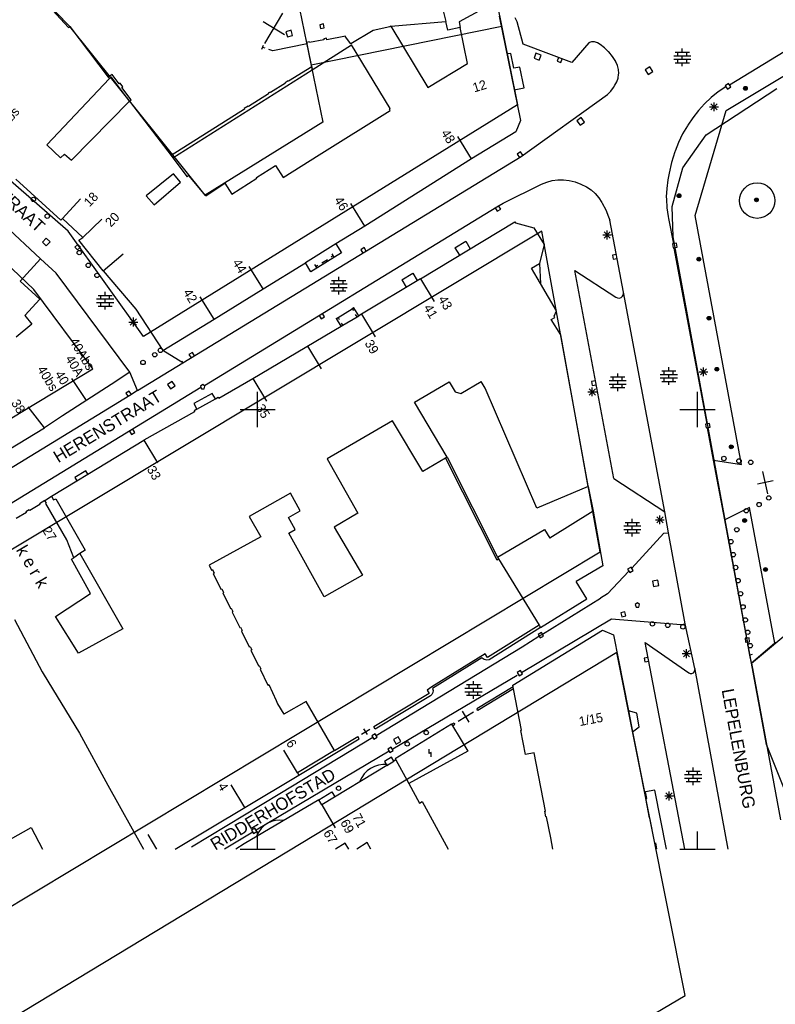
# Model space of a CAD drawing. Header units: millimetres. Extents: x 135944 to 142000, y 454200 to 456692.
# Tile 57 of 153: x 137123 to 137209, y 455682 to 455794. Entities that reach past the tile are written whole.
import ezdxf
from ezdxf.enums import TextEntityAlignment as Align

# ---------------------------------------------------------------- set-up
doc = ezdxf.new("R2010")
doc.units = ezdxf.units.MM
for name, color, linetype in [('TotaalGBKN2013_Bistad', 251, 'Continuous'), ('TotaalGBKN2013X$0$Contouren', 251, 'Continuous'), ('TotaalGBKN2013X$0$Xref', 251, 'Continuous')]:
    doc.layers.add(name, color=color, linetype=linetype)
doc.styles.add('TotaalGBKN2013X$0$GBKN binnenstad 2009$0$Standard', font='txt')

# ---------------------------------------------------------------- blocks, each defined once
blk = doc.blocks.new('TotaalGBKN2013X$0$GBKN binnenstad 2009')
at = {"layer": 'TotaalGBKN2013_Bistad'}
for p, q in [((137123334, 455799113), (137128480, 455793443)), ((137170490, 455797811), (137171381, 455794129)), ((137175561, 455795541), (137172901, 455794081)), ((137150816, 455791642), (137152850, 455795074)), ((137177444, 455794728), (137179898, 455782886)), ((137179509, 455794084), (137179292, 455794550)), ((137128480, 455793443), (137128630, 455793557)), ((137128630, 455793557), (137133012, 455787819)), ((137153051, 455792636), (137150615, 455794080)), ((137153793, 455793149), (137153201, 455792963)), ((137153979, 455792557), (137153793, 455793149)), ((137157490, 455793858), (137157049, 455793769)), ((137157049, 455793769), (137157138, 455793328)), ((137157138, 455793328), (137157579, 455793417)), ((137157579, 455793417), (137157490, 455793858)), ((137163121, 455793101), (137160601, 455791581)), ((137165021, 455793541), (137163121, 455793101)), ((137165121, 455793601), (137165021, 455793541)), ((137165121, 455793601), (137171381, 455794129)), ((137165121, 455793601), (137169361, 455786621)), ((137171615, 455793164), (137171381, 455794129)), ((137173030, 455793453), (137171615, 455793164)), ((137172901, 455794081), (137173030, 455793453)), ((137173871, 455789341), (137173030, 455793453)), ((137180188, 455791541), (137179509, 455794084)), ((137203624, 455786947), (137215201, 455794011)), ((137153201, 455792963), (137153387, 455792371)), ((137153387, 455792371), (137153979, 455792557)), ((137157531, 455792051), (137155891, 455791741)), ((137157831, 455792231), (137157511, 455792181)), ((137157511, 455792181), (137157531, 455792051)), ((137157861, 455792061), (137157831, 455792231)), ((137159991, 455792481), (137157861, 455792061)), ((137160001, 455792371), (137159991, 455792481)), ((137160601, 455791581), (137160001, 455792371)), ((137150479, 455790976), (137150645, 455791448)), ((137150562, 455791212), (137150798, 455791129)), ((137151712, 455790806), (137151270, 455790963)), ((137155611, 455791585), (137151712, 455790806)), ((137155871, 455791831), (137155561, 455791761)), ((137155561, 455791761), (137155611, 455791585)), ((137155665, 455791391), (137155611, 455791585)), ((137156144, 455788996), (137155665, 455791391)), ((137155891, 455791741), (137155871, 455791831)), ((137156214, 455788647), (137160666, 455791495)), ((137165064, 455784230), (137160666, 455791495)), ((137185717, 455789472), (137180188, 455791541)), ((137187664, 455791709), (137185717, 455789472)), ((137187722, 455791749), (137187664, 455791709)), ((137187934, 455791832), (137187722, 455791749)), ((137188161, 455791837), (137187934, 455791832)), ((137188294, 455791818), (137188161, 455791837)), ((137188640, 455791714), (137188294, 455791818)), ((137188954, 455791536), (137188640, 455791714)), ((137189423, 455791146), (137188954, 455791536)), ((137189861, 455790721), (137189423, 455791146)), ((137198277, 455790646), (137198277, 455791046)), ((137178790, 455790490), (137178328, 455790460)), ((137179130, 455788810), (137178790, 455790490)), ((137181635, 455790526), (137181418, 455789945)), ((137181418, 455789945), (137181999, 455789728)), ((137182216, 455790309), (137181635, 455790526)), ((137181999, 455789728), (137182216, 455790309)), ((137184214, 455790034), (137184059, 455789612)), ((137184482, 455789457), (137184636, 455789879)), ((137189914, 455790665), (137189861, 455790721)), ((137190340, 455790148), (137189914, 455790665)), ((137190701, 455789584), (137190340, 455790148)), ((137197297, 455790246), (137199257, 455790246)), ((137197297, 455789846), (137199257, 455789846)), ((137197477, 455790646), (137199077, 455790646)), ((137197777, 455790246), (137197777, 455790646)), ((137197777, 455789446), (137197777, 455789846)), ((137198277, 455789846), (137198277, 455790246)), ((137198777, 455790246), (137198777, 455790646)), ((137198777, 455789446), (137198777, 455789846)), ((137203271, 455784021), (137214330, 455790673)), ((137140352, 455778629), (137156214, 455788647)), ((137156144, 455788996), (137153514, 455787335)), ((137156144, 455788996), (137156214, 455788647)), ((137169361, 455786621), (137173871, 455789341)), ((137179810, 455788930), (137179130, 455788810)), ((137180280, 455786580), (137179810, 455788930)), ((137184059, 455789612), (137184482, 455789457)), ((137190724, 455789543), (137190701, 455789584)), ((137190906, 455789120), (137190724, 455789543)), ((137191013, 455788671), (137190906, 455789120)), ((137191041, 455788211), (137191013, 455788671)), ((137194595, 455788968), (137194066, 455788645)), ((137194066, 455788645), (137194389, 455788116)), ((137194918, 455788439), (137194595, 455788968)), ((137197477, 455789446), (137199077, 455789446)), ((137198277, 455789046), (137198277, 455789446)), ((137133151, 455787637), (137126018, 455780091)), ((137133448, 455788097), (137133012, 455787819)), ((137133012, 455787819), (137133151, 455787637)), ((137133392, 455787790), (137133151, 455787637)), ((137135442, 455785081), (137133392, 455787790)), ((137134257, 455787028), (137133448, 455788097)), ((137190833, 455787286), (137190974, 455787703)), ((137190974, 455787703), (137191038, 455788140)), ((137191038, 455788140), (137191041, 455788211)), ((137194389, 455788116), (137194918, 455788439)), ((137134369, 455787113), (137134257, 455787028)), ((137134671, 455786714), (137134369, 455787113)), ((137134559, 455786629), (137134671, 455786714)), ((137135625, 455785220), (137134559, 455786629)), ((137153148, 455787104), (137151471, 455786044)), ((137153475, 455787397), (137153109, 455787166)), ((137153109, 455787166), (137153148, 455787104)), ((137153514, 455787335), (137153475, 455787397)), ((137179178, 455786362), (137180280, 455786580)), ((137190142, 455786200), (137190464, 455786632)), ((137190464, 455786632), (137190618, 455786900)), ((137190618, 455786900), (137190833, 455787286)), ((137203221, 455786701), (137202365, 455786120)), ((137203538, 455787077), (137203164, 455786827)), ((137203164, 455786827), (137203414, 455786453)), ((137203240, 455786713), (137203221, 455786701)), ((137203414, 455786453), (137203788, 455786703)), ((137203788, 455786703), (137203538, 455787077)), ((137151245, 455785901), (137148958, 455784456)), ((137151431, 455786107), (137151205, 455785964)), ((137151205, 455785964), (137151245, 455785901)), ((137151471, 455786044), (137151431, 455786107)), ((137179941, 455778791), (137189761, 455785821)), ((137189761, 455785821), (137190142, 455786200)), ((137201556, 455785474), (137200799, 455784767)), ((137202365, 455786120), (137201556, 455785474)), ((137128829, 455778343), (137135442, 455785081)), ((137135442, 455785081), (137135625, 455785220)), ((137135442, 455785081), (137137657, 455782170)), ((137148521, 455784180), (137140151, 455778893)), ((137148918, 455784520), (137148481, 455784244)), ((137148481, 455784244), (137148521, 455784180)), ((137148958, 455784456), (137148918, 455784520)), ((137164973, 455784174), (137165064, 455784230)), ((137165074, 455784012), (137164973, 455784174)), ((137200799, 455784767), (137200099, 455784005)), ((137201381, 455784422), (137202381, 455784422)), ((137201527, 455784068), (137202235, 455784776)), ((137202235, 455784068), (137201527, 455784776)), ((137201881, 455783922), (137201881, 455784922)), ((137156989, 455778965), (137165074, 455784012)), ((137186794, 455783200), (137186293, 455782835)), ((137187159, 455782699), (137186794, 455783200)), ((137199460, 455783190), (137198886, 455782329)), ((137200099, 455784005), (137199460, 455783190)), ((137199741, 455772081), (137203271, 455784021)), ((137137657, 455782170), (137140151, 455778893)), ((137179898, 455782886), (137179338, 455781583)), ((137186293, 455782835), (137186658, 455782334)), ((137186658, 455782334), (137187159, 455782699)), ((137198851, 455782271), (137198316, 455781348)), ((137198886, 455782329), (137198851, 455782271)), ((137174321, 455778511), (137172738, 455781059)), ((137179338, 455781583), (137174321, 455778511)), ((137198316, 455781348), (137197851, 455780388)), ((137126018, 455780091), (137127573, 455778641)), ((137197851, 455780388), (137197460, 455779396)), ((137127573, 455778641), (137128030, 455779036)), ((137128030, 455779036), (137128829, 455778343)), ((137140151, 455778893), (137140352, 455778629)), ((137140352, 455778629), (137141992, 455776475)), ((137141491, 455755311), (137179941, 455778791)), ((137152894, 455776409), (137156989, 455778965)), ((137179887, 455779295), (137179511, 455779047)), ((137179511, 455779047), (137179759, 455778671)), ((137180134, 455778919), (137179887, 455779295)), ((137197429, 455779307), (137197059, 455778112)), ((137197460, 455779396), (137197429, 455779307)), ((137149864, 455776381), (137152034, 455777759)), ((137152034, 455777759), (137152894, 455776409)), ((137174321, 455778511), (137162173, 455770869)), ((137197059, 455778112), (137196766, 455776896)), ((137140420, 455776821), (137137335, 455774321)), ((137141238, 455775850), (137140420, 455776821)), ((137142175, 455776614), (137141992, 455776475)), ((137144095, 455774296), (137142175, 455776614)), ((137147064, 455774484), (137149914, 455776301)), ((137149914, 455776301), (137149864, 455776381)), ((137196766, 455776896), (137196621, 455776121)), ((137127619, 455771529), (137122513, 455776184)), ((137138218, 455773283), (137141238, 455775850)), ((137144095, 455774296), (137146254, 455775746)), ((137146254, 455775746), (137147064, 455774484)), ((137177921, 455773461), (137182281, 455775641)), ((137182281, 455775641), (137182876, 455775878)), ((137182876, 455775878), (137183497, 455776040)), ((137183497, 455776040), (137184132, 455776123)), ((137184132, 455776123), (137184773, 455776126)), ((137184773, 455776126), (137185410, 455776049)), ((137185410, 455776049), (137185410, 455776049)), ((137185410, 455776049), (137186092, 455775887)), ((137186092, 455775887), (137186752, 455775648)), ((137186752, 455775648), (137187380, 455775336)), ((137187380, 455775336), (137187903, 455775002)), ((137196621, 455776121), (137196500, 455775153)), ((137137335, 455774321), (137138218, 455773283)), ((137187903, 455775002), (137188369, 455774575)), ((137188369, 455774575), (137188777, 455774092)), ((137188777, 455774092), (137189121, 455773562)), ((137196500, 455775153), (137196459, 455774177)), ((137196459, 455774177), (137196461, 455773922)), ((137127820, 455771741), (137129845, 455773956)), ((137143956, 455752747), (137177201, 455773061)), ((137162173, 455770869), (137160590, 455773417)), ((137177010, 455772945), (137177244, 455772561)), ((137177201, 455773061), (137177921, 455773461)), ((137177628, 455772796), (137177394, 455773180)), ((137189121, 455773562), (137189164, 455773484)), ((137189164, 455773484), (137189567, 455772713)), ((137196461, 455773922), (137196521, 455772930)), ((137196521, 455772930), (137196660, 455771947)), ((137177244, 455772561), (137177628, 455772796)), ((137189567, 455772713), (137189898, 455771909)), ((137189898, 455771909), (137190021, 455771541)), ((137196660, 455771947), (137196701, 455771731)), ((137205001, 455743761), (137199741, 455772081)), ((137121192, 455770990), (137125317, 455767150)), ((137127820, 455771741), (137127619, 455771529)), ((137127820, 455771741), (137130140, 455769547)), ((137130140, 455769547), (137132275, 455771658)), ((137162173, 455770869), (137158896, 455768839)), ((137168511, 455764879), (137179224, 455771334)), ((137179224, 455771334), (137179321, 455771226)), ((137179321, 455771226), (137181411, 455770672)), ((137191588, 455763340), (137190021, 455771541)), ((137196701, 455771731), (137197261, 455768861)), ((137181411, 455770672), (137182558, 455768756)), ((137189229, 455769851), (137190229, 455769851)), ((137189375, 455769497), (137190083, 455770205)), ((137190083, 455769497), (137189375, 455770205)), ((137189729, 455769351), (137189729, 455770351)), ((137125952, 455769490), (137125525, 455769041)), ((137125525, 455769041), (137125974, 455768614)), ((137126401, 455769063), (137125952, 455769490)), ((137125974, 455768614), (137126401, 455769063)), ((137129541, 455768784), (137129209, 455768480)), ((137129209, 455768480), (137129513, 455768148)), ((137129513, 455768148), (137129845, 455768452)), ((137129845, 455768452), (137129541, 455768784)), ((137129656, 455769250), (137130140, 455769547)), ((137132435, 455765765), (137129656, 455769250)), ((137158896, 455768839), (137155421, 455766686)), ((137158896, 455768839), (137159529, 455767818)), ((137172413, 455768398), (137173655, 455769147)), ((137173655, 455769147), (137174171, 455768290)), ((137182558, 455768756), (137182032, 455766624)), ((137197611, 455768914), (137197169, 455768828)), ((137197169, 455768828), (137197255, 455768386)), ((137197255, 455768386), (137197697, 455768472)), ((137197697, 455768472), (137197611, 455768914)), ((137132435, 455765765), (137134709, 455767723)), ((137159529, 455767818), (137156054, 455765664)), ((137158562, 455767477), (137158350, 455767345)), ((137158430, 455767689), (137158694, 455767265)), ((137162098, 455768411), (137161714, 455768176)), ((137161714, 455768176), (137161948, 455767792)), ((137162332, 455768027), (137162098, 455768411)), ((137172413, 455768398), (137172929, 455767541)), ((137190781, 455767630), (137190339, 455767550)), ((137190339, 455767550), (137190418, 455767107)), ((137201091, 455748371), (137197341, 455768371)), ((137125317, 455767150), (137122988, 455764611)), ((137127099, 455765517), (137125317, 455767150)), ((137150634, 455763720), (137149051, 455766268)), ((137150634, 455763720), (137155421, 455766686)), ((137156054, 455765664), (137155421, 455766686)), ((137156779, 455766078), (137156515, 455766502)), ((137156647, 455766290), (137156859, 455766422)), ((137157285, 455766686), (137157924, 455767082)), ((137181126, 455766096), (137182032, 455766624)), ((137182032, 455766624), (137182158, 455764335)), ((137190418, 455767107), (137190861, 455767187)), ((137135463, 455754246), (137127099, 455765517)), ((137132435, 455765765), (137136131, 455761415)), ((137159210, 455764693), (137159210, 455765093)), ((137166383, 455764765), (137167625, 455765513)), ((137167625, 455765513), (137168141, 455764656)), ((137182158, 455764335), (137181126, 455766096)), ((137190474, 455742137), (137186066, 455765822)), ((137186066, 455765822), (137190731, 455762767)), ((137122988, 455764611), (137125238, 455762552)), ((137158230, 455764293), (137160190, 455764293)), ((137158410, 455764693), (137160010, 455764693)), ((137158710, 455764293), (137158710, 455764693)), ((137159210, 455763893), (137159210, 455764293)), ((137159710, 455764293), (137159710, 455764693)), ((137168511, 455764879), (137161810, 455760842)), ((137166383, 455764765), (137166899, 455763908)), ((137168512, 455764877), (137170057, 455762305)), ((137183982, 455761221), (137182158, 455764335)), ((137131869, 455762973), (137133469, 455762973)), ((137132169, 455762573), (137132169, 455762973)), ((137132669, 455762973), (137132669, 455763373)), ((137133169, 455762573), (137133169, 455762973)), ((137145052, 455760290), (137150634, 455763720)), ((137158230, 455763893), (137160190, 455763893)), ((137158410, 455763493), (137160010, 455763493)), ((137158710, 455763493), (137158710, 455763893)), ((137159210, 455763093), (137159210, 455763493)), ((137159710, 455763493), (137159710, 455763893)), ((137191332, 455762756), (137191488, 455762898)), ((137191488, 455762898), (137191580, 455763088)), ((137191580, 455763088), (137191595, 455763298)), ((137191590, 455763330), (137191588, 455763340)), ((137196278, 455738367), (137191590, 455763330)), ((137191595, 455763298), (137191590, 455763330)), ((137125238, 455762552), (137123530, 455760686)), ((137131689, 455762573), (137133649, 455762573)), ((137131689, 455762173), (137133649, 455762173)), ((137131869, 455761773), (137133469, 455761773)), ((137132169, 455761773), (137132169, 455762173)), ((137132669, 455762173), (137132669, 455762573)), ((137132669, 455761373), (137132669, 455761773)), ((137133169, 455761773), (137133169, 455762173)), ((137145055, 455760285), (137143472, 455762833)), ((137190731, 455762767), (137190925, 455762686)), ((137190925, 455762686), (137191136, 455762682)), ((137191136, 455762682), (137191332, 455762756)), ((137123530, 455760686), (137124321, 455759698)), ((137136131, 455761415), (137139223, 455756708)), ((137156973, 455760698), (137157207, 455760314)), ((137157591, 455760549), (137157357, 455760933)), ((137159151, 455760465), (137160752, 455761459)), ((137160538, 455761332), (137160968, 455761586)), ((137160941, 455761571), (137160752, 455761459)), ((137160753, 455761459), (137160880, 455761244)), ((137161486, 455760647), (137160941, 455761571)), ((137161297, 455760535), (137161133, 455760813)), ((137161297, 455760535), (137161486, 455760647)), ((137161810, 455760842), (137161486, 455760647)), ((137161812, 455760839), (137163357, 455758267)), ((137183691, 455760630), (137183982, 455761221)), ((137183784, 455760484), (137183691, 455760630)), ((137124321, 455759698), (137122530, 455758214)), ((137135371, 455759952), (137136371, 455759952)), ((137135517, 455759598), (137136225, 455760306)), ((137136225, 455759598), (137135517, 455760306)), ((137135871, 455759452), (137135871, 455760452)), ((137139223, 455756708), (137145052, 455760290)), ((137157207, 455760314), (137157591, 455760549)), ((137158939, 455760334), (137159369, 455760588)), ((137158963, 455760349), (137159151, 455760465)), ((137159483, 455759467), (137158963, 455760349)), ((137159154, 455760461), (137159281, 455760246)), ((137159483, 455759467), (137159673, 455759579)), ((137159673, 455759579), (137159534, 455759815)), ((137159673, 455759579), (137161297, 455760535)), ((137183368, 455760221), (137183784, 455760484)), ((137184457, 455758496), (137183368, 455760221)), ((137149463, 455753538), (137159483, 455759467)), ((137187570, 455741259), (137184457, 455758496)), ((137141491, 455755311), (137139223, 455756708)), ((137142577, 455756500), (137142193, 455756265)), ((137142193, 455756265), (137142427, 455755881)), ((137142811, 455756116), (137142577, 455756500)), ((137155656, 455757212), (137157201, 455754640)), ((137136341, 455752161), (137141491, 455755311)), ((137141361, 455755524), (137141491, 455755311)), ((137135463, 455754246), (137133362, 455752857)), ((137136341, 455752161), (137135463, 455754246)), ((137190930, 455753702), (137190930, 455754102)), ((137195752, 455754000), (137197712, 455754000)), ((137195932, 455754400), (137197532, 455754400)), ((137196232, 455754000), (137196232, 455754400)), ((137196732, 455754400), (137196732, 455754800)), ((137196732, 455753600), (137196732, 455754000)), ((137197232, 455754000), (137197232, 455754400)), ((137200181, 455754292), (137201181, 455754292)), ((137200327, 455753938), (137201035, 455754646)), ((137201035, 455753938), (137200327, 455754646)), ((137200681, 455753792), (137200681, 455754792)), ((137133362, 455752857), (137127823, 455749274)), ((137130529, 455751024), (137128883, 455753534)), ((137140275, 455753196), (137139758, 455752855)), ((137139758, 455752855), (137140099, 455752338)), ((137140616, 455752679), (137140275, 455753196)), ((137143761, 455752842), (137143511, 455752660)), ((137144011, 455752660), (137143761, 455752842)), ((137145582, 455751310), (137149463, 455753538)), ((137149467, 455753530), (137150995, 455750948)), ((137167845, 455750833), (137171775, 455753141)), ((137171775, 455753141), (137172435, 455752021)), ((137173115, 455751831), (137175395, 455753190)), ((137175855, 455752420), (137175395, 455753190)), ((137188406, 455753251), (137187963, 455753169)), ((137187963, 455753169), (137188046, 455752726)), ((137188046, 455752726), (137188488, 455752809)), ((137189950, 455753302), (137191910, 455753302)), ((137189950, 455752902), (137191910, 455752902)), ((137190130, 455753702), (137191730, 455753702)), ((137190430, 455753302), (137190430, 455753702)), ((137190430, 455752502), (137190430, 455752902)), ((137190930, 455752902), (137190930, 455753302)), ((137191430, 455753302), (137191430, 455753702)), ((137191430, 455752502), (137191430, 455752902)), ((137195752, 455753600), (137197712, 455753600)), ((137195932, 455753200), (137197532, 455753200)), ((137196232, 455753200), (137196232, 455753600)), ((137196732, 455752800), (137196732, 455753200)), ((137197232, 455753200), (137197232, 455753600)), ((137143534, 455752489), (137117041, 455736301)), ((137135404, 455752092), (137135022, 455751853)), ((137135022, 455751853), (137135261, 455751472)), ((137135642, 455751710), (137135404, 455752092)), ((137136341, 455752161), (137135451, 455751591)), ((137136211, 455752374), (137136341, 455752161)), ((137140099, 455752338), (137140616, 455752679)), ((137144846, 455751834), (137142736, 455750666)), ((137143511, 455752660), (137143615, 455752342)), ((137143615, 455752342), (137143908, 455752342)), ((137143908, 455752342), (137144011, 455752660)), ((137145196, 455751218), (137144846, 455751834)), ((137150000, 455750000), (137150000, 455752000)), ((137172435, 455752021), (137173115, 455751831)), ((137181746, 455738768), (137175855, 455752420)), ((137187541, 455752002), (137188541, 455752002)), ((137187687, 455751648), (137188395, 455752356)), ((137188395, 455751648), (137187687, 455752356)), ((137188041, 455751502), (137188041, 455752502)), ((137190130, 455752502), (137191730, 455752502)), ((137190930, 455752102), (137190930, 455752502)), ((137200000, 455750000), (137200000, 455752000)), ((137135451, 455751591), (137117191, 455740431)), ((137142736, 455750666), (137143100, 455750026)), ((137143100, 455750026), (137145196, 455751218)), ((137145196, 455751218), (137145528, 455751406)), ((137145528, 455751406), (137145582, 455751310)), ((137171526, 455744571), (137167845, 455750833)), ((137125767, 455747917), (137123895, 455750289)), ((137142824, 455749743), (137137073, 455746503)), ((137143100, 455750026), (137142770, 455749839)), ((137142770, 455749839), (137142824, 455749743)), ((137148000, 455750000), (137150000, 455750000)), ((137150000, 455750000), (137152000, 455750000)), ((137150000, 455748000), (137150000, 455750000)), ((137198000, 455750000), (137200000, 455750000)), ((137200000, 455750000), (137202000, 455750000)), ((137200000, 455748000), (137200000, 455750000)), ((137127823, 455749274), (137125767, 455747917)), ((137165326, 455748714), (137157886, 455744397)), ((137168796, 455742962), (137165326, 455748714)), ((137201361, 455748425), (137200918, 455748348)), ((137200918, 455748348), (137200995, 455747905)), ((137201438, 455747982), (137201361, 455748425)), ((137121729, 455745456), (137125767, 455747917)), ((137135424, 455747538), (137135658, 455747154)), ((137135658, 455747154), (137136042, 455747389)), ((137136042, 455747389), (137135808, 455747773)), ((137200995, 455747905), (137201438, 455747982)), ((137201833, 455744239), (137201151, 455747901)), ((137130698, 455742640), (137137073, 455746503)), ((137137073, 455746503), (137138601, 455743921)), ((137157886, 455744397), (137161387, 455738215)), ((137171336, 455744459), (137168796, 455742962)), ((137171526, 455744571), (137171336, 455744459)), ((137171336, 455744459), (137177176, 455732901)), ((137171526, 455744571), (137177266, 455733209)), ((137203094, 455737468), (137201833, 455744239)), ((137201833, 455744239), (137205001, 455743761)), ((137130457, 455743044), (137129210, 455742270)), ((137130698, 455742640), (137130457, 455743044)), ((137207993, 455740428), (137207437, 455742952)), ((137126562, 455740134), (137129434, 455741874)), ((137129210, 455742270), (137129434, 455741874)), ((137129434, 455741874), (137130698, 455742640)), ((137190474, 455742137), (137196278, 455738367)), ((137208611, 455741887), (137206819, 455741493)), ((137153717, 455740480), (137149048, 455737843)), ((137154847, 455738479), (137153717, 455740480)), ((137187570, 455741259), (137181746, 455738768)), ((137187570, 455741259), (137188131, 455738445)), ((137125821, 455739664), (137125189, 455739289)), ((137125821, 455739664), (137126562, 455740134)), ((137126000, 455739362), (137125821, 455739664)), ((137125899, 455739304), (137126000, 455739362)), ((137126562, 455740134), (137126800, 455739728)), ((137126800, 455739728), (137127043, 455739858)), ((137127043, 455739858), (137130399, 455734008)), ((137123703, 455738291), (137122540, 455737602)), ((137124032, 455738603), (137123652, 455738377)), ((137123652, 455738377), (137123703, 455738291)), ((137124083, 455738517), (137124032, 455738603)), ((137125240, 455739203), (137124083, 455738517)), ((137125189, 455739289), (137125240, 455739203)), ((137128301, 455735159), (137125899, 455739304)), ((137153487, 455737700), (137154847, 455738479)), ((137161387, 455738215), (137158697, 455736616)), ((137188131, 455738445), (137183224, 455735379)), ((137188131, 455738445), (137189239, 455732226)), ((137196690, 455735990), (137196278, 455738367)), ((137205921, 455738871), (137203094, 455737468)), ((137208780, 455723442), (137205921, 455738871)), ((137149048, 455737843), (137150368, 455735512)), ((137154247, 455736359), (137153487, 455737700)), ((137191794, 455737168), (137193394, 455737168)), ((137192094, 455736768), (137192094, 455737168)), ((137192594, 455737168), (137192594, 455737568)), ((137193094, 455736768), (137193094, 455737168)), ((137195231, 455737452), (137196231, 455737452)), ((137195377, 455737098), (137196085, 455737806)), ((137196085, 455737098), (137195377, 455737806)), ((137195731, 455736952), (137195731, 455737952)), ((137205603, 455723996), (137203094, 455737468)), ((137153527, 455735950), (137154247, 455736359)), ((137158697, 455736616), (137161917, 455731144)), ((137177266, 455733209), (137182606, 455736348)), ((137182606, 455736348), (137183224, 455735379)), ((137191614, 455736768), (137193574, 455736768)), ((137191614, 455736368), (137193574, 455736368)), ((137191794, 455735968), (137193394, 455735968)), ((137192094, 455735968), (137192094, 455736368)), ((137192594, 455736368), (137192594, 455736768)), ((137192594, 455735568), (137192594, 455735968)), ((137193094, 455735968), (137193094, 455736368)), ((137196190, 455735920), (137196690, 455735990)), ((137198600, 455725610), (137196690, 455735990)), ((137129092, 455733131), (137128301, 455735159)), ((137150368, 455735512), (137144488, 455732296)), ((137157548, 455728707), (137153527, 455735950)), ((137192533, 455731942), (137196190, 455735920)), ((137130399, 455734008), (137129786, 455733618)), ((137128851, 455732962), (137129092, 455733131)), ((137130987, 455729077), (137128851, 455732962)), ((137129786, 455733618), (137129092, 455733131)), ((137129786, 455733618), (137134673, 455725060)), ((137177176, 455732901), (137177379, 455733025)), ((137177266, 455733209), (137177379, 455733025)), ((137177379, 455733025), (137182001, 455725462)), ((137144488, 455732296), (137144758, 455731736)), ((137144758, 455731736), (137144858, 455731786)), ((137144858, 455731786), (137145058, 455731386)), ((137189239, 455732226), (137186228, 455730439)), ((137192202, 455731604), (137189760, 455729040)), ((137192447, 455732071), (137192063, 455731837)), ((137192063, 455731837), (137192297, 455731453)), ((137192297, 455731453), (137192681, 455731687)), ((137192681, 455731687), (137192447, 455732071)), ((137145058, 455731386), (137144958, 455731336)), ((137144958, 455731336), (137145828, 455729555)), ((137161917, 455731144), (137157548, 455728707)), ((137187434, 455728467), (137186228, 455730439)), ((137195500, 455730597), (137194890, 455730485)), ((137194890, 455730485), (137195002, 455729875)), ((137195612, 455729987), (137195500, 455730597)), ((137145828, 455729555), (137145928, 455729595)), ((137145928, 455729595), (137146128, 455729195)), ((137195002, 455729875), (137195612, 455729987)), ((137127024, 455726470), (137130987, 455729077)), ((137146128, 455729195), (137146028, 455729145)), ((137146028, 455729145), (137146899, 455727364)), ((137182169, 455725188), (137187434, 455728467)), ((137182365, 455724447), (137188980, 455728550)), ((137189760, 455729040), (137188980, 455728550)), ((137146899, 455727364), (137146999, 455727414)), ((137146999, 455727414), (137147189, 455727014)), ((137147189, 455727014), (137147089, 455726964)), ((137193175, 455728021), (137192925, 455727839)), ((137192925, 455727839), (137193029, 455727521)), ((137193029, 455727521), (137193322, 455727521)), ((137193425, 455727839), (137193175, 455728021)), ((137193322, 455727521), (137193425, 455727839)), ((137122371, 455726098), (137125501, 455720145)), ((137129628, 455722293), (137127024, 455726470)), ((137147089, 455726964), (137147959, 455725203)), ((137179992, 455720083), (137190230, 455726200)), ((137190230, 455726200), (137198100, 455725560)), ((137191727, 455726980), (137191294, 455726857)), ((137191294, 455726857), (137191417, 455726424)), ((137191417, 455726424), (137191850, 455726547)), ((137191850, 455726547), (137191727, 455726980)), ((137134673, 455725060), (137129628, 455722293)), ((137147959, 455725203), (137148059, 455725243)), ((137148059, 455725243), (137148249, 455724853)), ((137148249, 455724853), (137148149, 455724803)), ((137148149, 455724803), (137149029, 455723012)), ((137182001, 455725462), (137176131, 455721778)), ((137182169, 455725188), (137176322, 455721518)), ((137179011, 455718641), (137189211, 455724911)), ((137182001, 455725462), (137182169, 455725188)), ((137189211, 455724911), (137190441, 455724371)), ((137198100, 455725560), (137198600, 455725610)), ((137199696, 455720533), (137198600, 455725610)), ((137180083, 455723020), (137181974, 455724202)), ((137182276, 455724631), (137181884, 455724411)), ((137181884, 455724411), (137182104, 455724019)), ((137181974, 455724202), (137182365, 455724447)), ((137182104, 455724019), (137182496, 455724239)), ((137182496, 455724239), (137182276, 455724631)), ((137190441, 455724371), (137192150, 455715729)), ((137205858, 455724019), (137205410, 455723979)), ((137205410, 455723979), (137205450, 455723531)), ((137205686, 455723550), (137205603, 455723996)), ((137205898, 455723571), (137205858, 455724019)), ((137149029, 455723012), (137149129, 455723062)), ((137149129, 455723062), (137149319, 455722662)), ((137149319, 455722662), (137149219, 455722612)), ((137149219, 455722612), (137150089, 455720852)), ((137163481, 455712919), (137180083, 455723020)), ((137198556, 455700000), (137194064, 455723488)), ((137194064, 455723488), (137199005, 455720038)), ((137198397, 455721880), (137199105, 455722588)), ((137199105, 455721880), (137198397, 455722588)), ((137198751, 455721734), (137198751, 455722734)), ((137205450, 455723531), (137205898, 455723571)), ((137205961, 455722071), (137205686, 455723550)), ((137208780, 455723442), (137206130, 455721145)), ((137208889, 455723536), (137208780, 455723442)), ((137175860, 455722217), (137169788, 455718442)), ((137175471, 455721740), (137169893, 455718272)), ((137175517, 455721703), (137175471, 455721740)), ((137175764, 455721565), (137175517, 455721703)), ((137176040, 455721502), (137175764, 455721565)), ((137176131, 455721778), (137175860, 455722217)), ((137176322, 455721518), (137176040, 455721502)), ((137194386, 455721811), (137193944, 455721726)), ((137193944, 455721726), (137194029, 455721284)), ((137198251, 455722234), (137199251, 455722234)), ((137206130, 455721145), (137205961, 455722071)), ((137206208, 455722117), (137205962, 455722071)), ((137150089, 455720852), (137150189, 455720892)), ((137150189, 455720892), (137150379, 455720502)), ((137150379, 455720502), (137150279, 455720452)), ((137150279, 455720452), (137151159, 455718661)), ((137179874, 455720313), (137179488, 455720081)), ((137180106, 455719927), (137179874, 455720313)), ((137194029, 455721284), (137194471, 455721369)), ((137199660, 455720196), (137199712, 455720378)), ((137199696, 455720533), (137199712, 455720446)), ((137199696, 455720533), (137199706, 455720490)), ((137199706, 455720490), (137199712, 455720446)), ((137199712, 455720446), (137203449, 455700000)), ((137199712, 455720378), (137199712, 455720446)), ((137206130, 455721145), (137209427, 455703348)), ((137125501, 455720145), (137125614, 455719960)), ((137125614, 455719960), (137129732, 455713203)), ((137165357, 455711421), (137179507, 455719796)), ((137179488, 455720081), (137179720, 455719695)), ((137179720, 455719695), (137180106, 455719927)), ((137199005, 455720038), (137199179, 455719965)), ((137199179, 455719965), (137199368, 455719970)), ((137199368, 455719970), (137199539, 455720052)), ((137199539, 455720052), (137199660, 455720196)), ((137151159, 455718661), (137151259, 455718711)), ((137151259, 455718711), (137152119, 455716921)), ((137169788, 455718442), (137169271, 455718092)), ((137169271, 455718092), (137169493, 455717704)), ((137169893, 455718272), (137169944, 455718040)), ((137169944, 455718040), (137169916, 455717805)), ((137173560, 455718307), (137175520, 455718307)), ((137173740, 455718707), (137175340, 455718707)), ((137174040, 455718307), (137174040, 455718707)), ((137174540, 455718707), (137174540, 455719107)), ((137174540, 455717907), (137174540, 455718307)), ((137179047, 455718455), (137174921, 455715944)), ((137179087, 455718249), (137175023, 455715776)), ((137175040, 455718307), (137175040, 455718707)), ((137179047, 455718455), (137179011, 455718641)), ((137179087, 455718249), (137179047, 455718455)), ((137180009, 455713525), (137179087, 455718249)), ((137152119, 455716921), (137152269, 455716521)), ((137169493, 455717704), (137163192, 455713897)), ((137169654, 455717433), (137163352, 455713632)), ((137169812, 455717592), (137169654, 455717433)), ((137169916, 455717805), (137169812, 455717592)), ((137173560, 455717907), (137175520, 455717907)), ((137173740, 455717507), (137175340, 455717507)), ((137174040, 455717507), (137174040, 455717907)), ((137174540, 455717107), (137174540, 455717507)), ((137175040, 455717507), (137175040, 455717907)), ((137152269, 455716521), (137152969, 455715340)), ((137155519, 455716779), (137152969, 455715340)), ((137158722, 455711198), (137155519, 455716779)), ((137174921, 455715944), (137174972, 455715861)), ((137175023, 455715776), (137174972, 455715861)), ((137172810, 455714544), (137174544, 455715600)), ((137174052, 455714456), (137173302, 455715688)), ((137193100, 455715470), (137192150, 455715729)), ((137192150, 455715729), (137192620, 455713350)), ((137193390, 455713910), (137193100, 455715470)), ((137161818, 455713067), (137162764, 455713639)), ((137162494, 455713017), (137162088, 455713689)), ((137163352, 455713632), (137163192, 455713897)), ((137172050, 455714197), (137165617, 455710282)), ((137172050, 455714197), (137172332, 455714369)), ((137172050, 455714197), (137172152, 455714029)), ((137172152, 455714029), (137172434, 455714201)), ((137172152, 455714029), (137173908, 455711142)), ((137172332, 455714369), (137172383, 455714284)), ((137172434, 455714201), (137172383, 455714284)), ((137192620, 455713350), (137193390, 455713910)), ((137129732, 455713203), (137132952, 455707281)), ((137163094, 455712684), (137152527, 455706276)), ((137154681, 455708401), (137161550, 455712545)), ((137158722, 455711198), (137161390, 455712809)), ((137161550, 455712545), (137161390, 455712809)), ((137163366, 455713112), (137162979, 455712883)), ((137162979, 455712883), (137163208, 455712496)), ((137163208, 455712496), (137163595, 455712725)), ((137163595, 455712725), (137163366, 455713112)), ((137165990, 455712775), (137165450, 455712471)), ((137165450, 455712471), (137165754, 455711931)), ((137166294, 455712235), (137165990, 455712775)), ((137179911, 455713506), (137180009, 455713525)), ((137180447, 455710761), (137179911, 455713506)), ((137192620, 455713350), (137193976, 455706491)), ((137165193, 455711596), (137164806, 455711367)), ((137164806, 455711367), (137165035, 455710980)), ((137165422, 455711209), (137165193, 455711596)), ((137165754, 455711931), (137166294, 455712235)), ((137169494, 455710869), (137169484, 455711366)), ((137149821, 455702176), (137164956, 455711183)), ((137154521, 455708662), (137152983, 455711238)), ((137158722, 455711198), (137154521, 455708662)), ((137165212, 455710459), (137164414, 455709973)), ((137165035, 455710980), (137165422, 455711209)), ((137165488, 455710006), (137165212, 455710459)), ((137165617, 455710282), (137165703, 455710137)), ((137173908, 455711142), (137167176, 455707456)), ((137169708, 455710999), (137169494, 455710869)), ((137169718, 455710502), (137169708, 455710999)), ((137181435, 455710954), (137180447, 455710761)), ((137182731, 455704319), (137181435, 455710954)), ((137164690, 455709520), (137157292, 455705019)), ((137162844, 455709184), (137162450, 455708895)), ((137163280, 455709405), (137162844, 455709184)), ((137163747, 455709552), (137163280, 455709405)), ((137164231, 455709621), (137163747, 455709552)), ((137164720, 455709610), (137164231, 455709621)), ((137164414, 455709973), (137164690, 455709520)), ((137164690, 455709520), (137165488, 455710006)), ((137165703, 455710137), (137165488, 455710006)), ((137165703, 455710137), (137167176, 455707456)), ((137199503, 455708876), (137199503, 455709276)), ((137148549, 455704734), (137154681, 455708401)), ((137154521, 455708662), (137154681, 455708401)), ((137161826, 455708146), (137161620, 455707720)), ((137162107, 455708546), (137161826, 455708146)), ((137162450, 455708895), (137162107, 455708546)), ((137198523, 455708476), (137200483, 455708476)), ((137198523, 455708076), (137200483, 455708076)), ((137198703, 455708876), (137200303, 455708876)), ((137199003, 455708476), (137199003, 455708876)), ((137199003, 455707676), (137199003, 455708076)), ((137199503, 455708076), (137199503, 455708476)), ((137200003, 455708476), (137200003, 455708876)), ((137200003, 455707676), (137200003, 455708076)), ((137132952, 455707281), (137137038, 455700000)), ((137148543, 455704745), (137147005, 455707321)), ((137167176, 455707456), (137168391, 455705239)), ((137198703, 455707676), (137200303, 455707676)), ((137199503, 455707276), (137199503, 455707676)), ((137152527, 455706276), (137142479, 455700210)), ((137156940, 455705620), (137158430, 455706520)), ((137158430, 455706520), (137158780, 455705960)), ((137193976, 455706491), (137194084, 455706512)), ((137195143, 455706721), (137194084, 455706512)), ((137194230, 455705760), (137194084, 455706512)), ((137194122, 455705739), (137194230, 455705760)), ((137194549, 455703541), (137194122, 455705739)), ((137196465, 455700000), (137195143, 455706721)), ((137196271, 455706042), (137197271, 455706042)), ((137196417, 455705688), (137197125, 455706396)), ((137197125, 455705688), (137196417, 455706396)), ((137196771, 455705542), (137196771, 455706542)), ((137140632, 455700000), (137148549, 455704734)), ((137156939, 455705599), (137148484, 455700584)), ((137157292, 455705019), (137156939, 455705599)), ((137157292, 455705019), (137158819, 455702437)), ((137168391, 455705239), (137168694, 455705405)), ((137168694, 455705405), (137171654, 455700000)), ((137182632, 455704300), (137182731, 455704319)), ((137182758, 455703653), (137182632, 455704300)), ((137182855, 455703672), (137182758, 455703653)), ((137183324, 455701274), (137182855, 455703672)), ((137194549, 455703541), (137195103, 455700693)), ((137121904, 455701114), (137124234, 455702453)), ((137124234, 455702453), (137125539, 455700000)), ((137149693, 455702390), (137149306, 455702161)), ((137149922, 455702003), (137149693, 455702390)), ((137150403, 455702361), (137150114, 455701981)), ((137150751, 455702687), (137150403, 455702361)), ((137151148, 455702950), (137150751, 455702687)), ((137151583, 455703143), (137151148, 455702950)), ((137152045, 455703261), (137151583, 455703143)), ((137152520, 455703300), (137152045, 455703261)), ((137152995, 455703260), (137152520, 455703300)), ((137138518, 455700000), (137137536, 455701645)), ((137149432, 455701939), (137146236, 455700000)), ((137149306, 455702161), (137149535, 455701774)), ((137149535, 455701774), (137149922, 455702003)), ((137149893, 455701559), (137149825, 455701379)), ((137150114, 455701981), (137149893, 455701559)), ((137150000, 455700000), (137150000, 455702000)), ((137183573, 455700000), (137183324, 455701274)), ((137200000, 455700000), (137200000, 455702000)), ((137148484, 455700584), (137147500, 455700000)), ((137159950, 455700678), (137158844, 455700000)), ((137160366, 455700000), (137159950, 455700678)), ((137162450, 455700737), (137161285, 455700000)), ((137162853, 455700000), (137162450, 455700737)), ((137195103, 455700693), (137195211, 455700714)), ((137195211, 455700714), (137195342, 455700038)), ((137148000, 455700000), (137150000, 455700000)), ((137150000, 455700000), (137152000, 455700000)), ((137195342, 455700038), (137195234, 455700017)), ((137195234, 455700017), (137195237, 455700000)), ((137198000, 455700000), (137200000, 455700000)), ((137200000, 455700000), (137202000, 455700000))]:
    blk.add_line(p, q, dxfattribs=at)
for centre, radius in [((137205451, 455786532), 215), ((137205451, 455786532), 155), ((137205451, 455786532), 95), ((137205451, 455786532), 35), ((137206791.4, 455773759.4), 2014.8), ((137124503, 455773900), 250), ((137197901, 455774322), 215), ((137197901, 455774322), 155), ((137197901, 455774322), 95), ((137197901, 455774322), 35), ((137206701, 455773842), 215), ((137206701, 455773842), 155), ((137206701, 455773842), 95), ((137206701, 455773842), 35), ((137126078, 455771990), 250), ((137129722, 455767852), 250), ((137200161, 455767102), 215), ((137130742, 455766402), 250), ((137200161, 455767102), 155), ((137200161, 455767102), 95), ((137200161, 455767102), 35), ((137131732, 455765252), 250), ((137201311, 455760382), 215), ((137201311, 455760382), 155), ((137201311, 455760382), 95), ((137201311, 455760382), 35), ((137138302, 455756232), 250), ((137138951, 455756734), 250), ((137136962, 455755352), 250), ((137202201, 455754582), 215), ((137202201, 455754582), 155), ((137202201, 455754582), 95), ((137202201, 455754582), 35), ((137203841, 455745752), 215), ((137203841, 455745752), 155), ((137203841, 455745752), 95), ((137203841, 455745752), 35), ((137203002, 455744432), 250), ((137204722, 455744142), 250), ((137206052, 455743992), 250), ((137207002, 455739191), 250), ((137208101, 455739942), 250), ((137205542, 455738491), 250), ((137205361, 455737382), 215), ((137205361, 455737382), 155), ((137205361, 455737382), 95), ((137205361, 455737382), 35), ((137204472, 455736322), 250), ((137203802, 455734972), 250), ((137204072, 455733492), 250), ((137204332, 455732032), 250), ((137207731, 455731802), 215), ((137207731, 455731802), 155), ((137207731, 455731802), 95), ((137207731, 455731802), 35), ((137204622, 455730532), 250), ((137204892, 455729042), 250), ((137205182, 455727552), 250), ((137205442, 455726072), 250), ((137194880, 455725610), 250), ((137196620, 455725450), 250), ((137198340, 455725280), 250), ((137205712, 455724662), 250), ((137205992, 455723142), 250), ((137169165, 455713248), 250), ((137167001, 455711966), 250), ((137159202, 455706921), 250)]:
    blk.add_circle(centre, radius, dxfattribs=at)
at = {"layer": 'TotaalGBKN2013_Bistad', "style": 'TotaalGBKN2013X$0$GBKN binnenstad 2009$0$Standard'}
for s, rotation, p in [('12', 16.9077, (137175972.5, 455787020.2)), ('48', 301.9077, (137172075.8, 455780413.6)), ('46', 301.9077, (137159934, 455772764.8)), ('44', 301.9077, (137148370.2, 455765655.7)), ('42', 301.9077, (137142760, 455762270.8)), ('40Abs', 301.4322, (137131095.2, 455754626.2)), ('40A', 301.4322, (137129859.6, 455753908.6)), ('40bs', 301.4322, (137126943.1, 455752243.5)), ('40', 301.4322, (137128177.2, 455752960.4)), ('38', 301.4322, (137123203.3, 455749692.4)), ('1/15', 10.6782, (137189232.6, 455715017.5)), ('6', 301.0994, (137154052.6, 455711668.3)), ('4', 301.0994, (137146286.8, 455706765.7))]:
    blk.add_text(s, height=1054, rotation=rotation, dxfattribs=at).set_placement(p, align=Align.MIDDLE_RIGHT)
for s, rotation, p in [('16bs', 48.7803, (137120599.6, 455781883.3)), ('18', 46.5973, (137130504.1, 455773339.1)), ('20', 46.5973, (137132933.1, 455771041.1)), ('41', 300.463, (137169279.3, 455761850.2)), ('43', 300.463, (137170943.3, 455762830.2)), ('39', 300.463, (137162579.3, 455757811.2)), ('35', 300.463, (137150217.3, 455750493.2)), ('33', 300.463, (137137823.3, 455743466.2)), ('27', 301.1833, (137125937.9, 455736536.9)), ('71', 298.7842, (137161171.9, 455703938.8)), ('69', 298.7898, (137159818.9, 455703288.8)), ('67', 300.6757, (137157874.3, 455702109.9))]:
    blk.add_text(s, height=1054, rotation=rotation, dxfattribs=at).set_placement(p, align=Align.MIDDLE_LEFT)
for s, rotation, p in [('STRAAT', 317.576678, (137119556, 455775009)), ('k', 300.514939, (137122485, 455734026)), ('e', 300.514939, (137123247, 455732734)), ('r', 300.514939, (137124009, 455731442)), ('k', 300.514939, (137124644, 455730366))]:
    blk.add_text(s, height=1400, rotation=rotation, dxfattribs=at).set_placement(p)
for s, rotation, p in [('HERENSTRAAT', 31.231817, (137132920.2, 455748098.2)), ('LEPELENBURG', 280.371217, (137204675.8, 455711425.2)), ('RIDDERHOFSTAD', 30.856108, (137151733.1, 455704555.3))]:
    blk.add_text(s, height=1400, rotation=rotation, dxfattribs=at).set_placement(p, align=Align.MIDDLE)

msp = doc.modelspace()

# ---------------------------------------------------------------- linework, layer by layer
at = {"layer": 'TotaalGBKN2013X$0$Contouren'}
for p, q in [((137128.45, 455770.29), (137074.58, 455817.32)), ((137124.56, 455763.65), (137070.57, 455814.41)), ((137176.15, 455801.4), (137179.54, 455784.65)), ((137128.63, 455793.56), (137122.44, 455800)), ((137154.48, 455796.99), (137157.42, 455782.7)), ((137144.02, 455774.39), (137128.63, 455793.56)), ((137177.74, 455793.56), (137156.09, 455789.16)), ((137200.97, 455781.23), (137209.02, 455786.53)), ((137179.54, 455784.65), (137137.02, 455758.29)), ((137157.42, 455782.7), (137144.02, 455774.39)), ((137198.33, 455777.5), (137200.97, 455781.23)), ((137197.12, 455773.08), (137198.33, 455777.5)), ((137197.25, 455769.65), (137197.12, 455773.08)), ((137182.31, 455770.27), (137088.74, 455714.08)), ((137137.02, 455758.29), (137128.45, 455770.29)), ((137188.95, 455733.8), (137182.31, 455770.27)), ((137206.13, 455721.14), (137197.25, 455769.65)), ((137131.26, 455754.62), (137124.56, 455763.65)), ((137011.9, 455682.49), (137131.26, 455754.62)), ((137206.13, 455721.14), (137228.27, 455739.64)), ((137106.09, 455683.96), (137188.95, 455733.8)), ((137190.84, 455722.38), (137111.67, 455674.48)), ((137198.59, 455683.36), (137190.84, 455722.38)), ((137207.84, 455711.89), (137206.13, 455721.14)), ((137211.47, 455702.79), (137207.84, 455711.89)), ((137130.13, 455642.88), (137198.59, 455683.36))]:
    msp.add_line(p, q, dxfattribs=at)

# ---------------------------------------------------------------- block references
at = {"layer": 'TotaalGBKN2013X$0$Xref', "xscale": 0.0009999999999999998, "yscale": 0.0009999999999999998, "zscale": 0.0009999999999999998}
msp.add_blockref('TotaalGBKN2013X$0$GBKN binnenstad 2009', (0, 0), dxfattribs=at)

doc.saveas('drawing.dxf')
